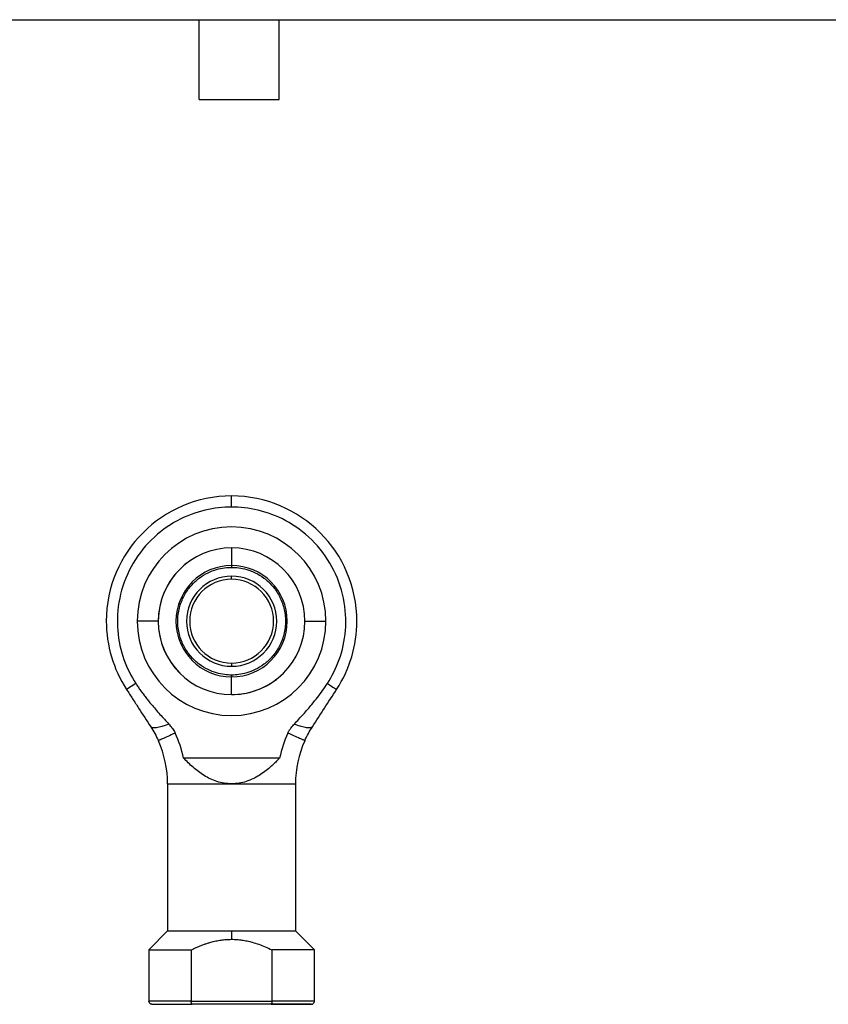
# Model space of a CAD drawing. Header units: millimetres. Extents: x 6 to 273, y 6 to 210.
# Tile 3 of 4: x 119 to 196, y 116 to 210. Entities that reach past the tile are written whole.
import ezdxf

# ---------------------------------------------------------------- set-up
doc = ezdxf.new("R2010")
doc.units = ezdxf.units.MM
doc.layers.add('TEXT', color=140, linetype='Continuous', lineweight=25)

msp = doc.modelspace()

# ---------------------------------------------------------------- linework, layer by layer
for p, q in [((138.977, 159.154), (138.977, 157.467)), ((138.977, 156.157), (138.977, 156.457)), ((131.972, 152.154), (129.972, 152.154)), ((145.972, 152.154), (147.972, 152.154)), ((138.977, 148.157), (138.977, 147.857)), ((138.977, 145.157), (138.977, 146.848)), ((129.831, 146.219), (128.949, 145.647)), ((143.559, 139.104), (134.385, 139.104)), ((132.872, 136.642), (138.972, 136.642)), ((132.872, 136.642), (132.872, 122.604)), ((138.972, 136.642), (145.072, 136.642)), ((145.072, 136.642), (145.072, 122.604)), ((132.871, 122.604), (131.072, 120.805)), ((132.871, 122.604), (138.972, 122.604)), ((138.972, 122.604), (138.972, 121.805)), ((138.972, 122.604), (145.073, 122.604)), ((146.872, 120.805), (145.073, 122.604)), ((131.072, 120.805), (131.072, 115.904)), ((131.072, 120.805), (135.125, 120.805)), ((135.125, 120.805), (135.125, 115.904)), ((142.819, 120.805), (142.819, 115.904)), ((146.872, 120.805), (142.819, 120.805)), ((146.872, 115.904), (146.872, 120.805)), ((135.125, 115.904), (131.072, 115.904)), ((135.125, 115.904), (142.819, 115.904)), ((142.74, 115.604), (135.204, 115.604)), ((142.753, 115.609), (143.039, 115.609)), ((146.872, 115.904), (142.819, 115.904))]:
    msp.add_line(p, q)
at = {"flags": 128}
for points in [[(132.98, 142.346), (132.638, 142.215), (132.328, 142.11), (132.052, 142.034), (131.813, 141.987), (131.613, 141.968), (131.453, 141.979), (131.335, 142.019), (131.259, 142.087)], [(146.684, 142.087), (146.609, 142.019), (146.491, 141.979), (146.331, 141.968), (146.131, 141.987), (145.891, 142.034), (145.616, 142.11), (145.306, 142.215), (144.964, 142.346)]]:
    msp.add_lwpolyline(points, dxfattribs=at)
for centre, radius, start, end in [((138.972, 152.154), 11.95, 90, 180), ((138.972, 152.154), 11.95, 0, 90), ((138.972, 152.154), 9, 0, 180), ((138.972, 152.154), 9, 90, 270), ((138.972, 152.154), 9, 270, 90), ((138.972, 152.154), 7, 0, 180), ((138.977, 152.157), 7, 127.6542, 180), ((138.977, 152.157), 5.309, 90, 270), ((138.977, 152.157), 5.309, 270, 90), ((138.977, 152.157), 4.3, 90, 270), ((138.977, 152.157), 4, 90, 180), ((138.977, 152.157), 4.3, 270, 90), ((138.977, 152.157), 4, 0, 90), ((138.972, 152.154), 11.95, 180, 212.99117), ((138.972, 152.154), 9, 180, 0), ((138.972, 152.154), 7, 180, 0), ((138.977, 152.157), 7, 180, 270), ((138.977, 152.157), 4, 180, 270), ((138.977, 152.157), 4, 270, 0), ((138.972, 152.154), 11.95, 327.00883, 0), ((138.977, 152.157), 7, 270, 307.559), ((122.872, 136.642), 10, 0, 24.29861), ((155.072, 136.642), 10, 155.70139, 180)]:
    msp.add_arc(centre, radius, start, end)
for points, knots in [([(138.972, 163.052), (138.972, 163.387), (138.972, 163.656), (138.972, 164.014), (138.972, 164.104), (138.972, 164.104)], [0, 0, 0, 0, 0.5, 0.5, 1, 1, 1, 1]), ([(138.972, 163.052), (138.174, 163.052), (137.322, 162.964), (135.568, 162.546), (134.667, 162.215), (132.92, 161.272), (132.075, 160.659), (130.569, 159.175), (129.91, 158.304), (128.879, 156.405), (128.508, 155.378), (128.083, 153.307), (128.029, 152.264), (128.189, 150.285), (128.402, 149.349), (129.006, 147.651), (129.396, 146.889), (129.831, 146.219)], [0, 0, 0, 0, 0.125, 0.125, 0.25, 0.25, 0.375, 0.375, 0.5, 0.5, 0.625, 0.625, 0.75, 0.75, 0.875, 0.875, 1, 1, 1, 1]), ([(148.113, 146.219), (148.548, 146.889), (148.938, 147.651), (149.542, 149.349), (149.755, 150.285), (149.915, 152.264), (149.861, 153.307), (149.436, 155.378), (149.065, 156.405), (148.034, 158.304), (147.374, 159.175), (145.868, 160.659), (145.023, 161.272), (143.276, 162.215), (142.375, 162.546), (140.622, 162.964), (139.77, 163.052), (138.972, 163.052)], [0, 0, 0, 0, 0.125, 0.125, 0.25, 0.25, 0.375, 0.375, 0.5, 0.5, 0.625, 0.625, 0.75, 0.75, 0.875, 0.875, 1, 1, 1, 1]), ([(138.977, 147.017), (138.548, 147.017), (138.064, 147.069), (137.274, 147.299), (137.001, 147.402), (136.447, 147.672), (136.167, 147.839), (135.618, 148.251), (135.351, 148.494), (134.857, 149.06), (134.631, 149.383), (134.251, 150.094), (134.098, 150.483), (133.891, 151.301), (133.836, 151.729), (133.836, 152.586), (133.891, 153.014), (134.098, 153.831), (134.251, 154.22), (134.631, 154.932), (134.857, 155.254), (135.351, 155.82), (135.618, 156.064), (136.167, 156.475), (136.447, 156.643), (137.001, 156.913), (137.274, 157.015), (138.064, 157.245), (138.548, 157.297), (138.977, 157.297)], [0, 0, 0, 0, 0.125, 0.125, 0.1875, 0.1875, 0.25, 0.25, 0.3125, 0.3125, 0.375, 0.375, 0.4375, 0.4375, 0.5, 0.5, 0.5625, 0.5625, 0.625, 0.625, 0.6875, 0.6875, 0.75, 0.75, 0.8125, 0.8125, 0.875, 0.875, 1, 1, 1, 1]), ([(138.977, 157.467), (138.977, 157.45), (138.977, 157.424), (138.977, 157.364), (138.977, 157.33), (138.977, 157.297)], [0, 0, 0, 0, 0.5, 0.5, 1, 1, 1, 1]), ([(138.977, 157.297), (139.405, 157.297), (139.89, 157.245), (140.679, 157.015), (140.952, 156.913), (141.506, 156.643), (141.787, 156.475), (142.335, 156.064), (142.602, 155.82), (143.096, 155.254), (143.322, 154.932), (143.702, 154.22), (143.855, 153.831), (144.063, 153.014), (144.117, 152.586), (144.117, 151.729), (144.063, 151.301), (143.855, 150.483), (143.702, 150.094), (143.322, 149.383), (143.096, 149.06), (142.602, 148.494), (142.335, 148.251), (141.787, 147.839), (141.506, 147.672), (140.952, 147.402), (140.679, 147.299), (139.89, 147.069), (139.405, 147.017), (138.977, 147.017)], [0, 0, 0, 0, 0.125, 0.125, 0.1875, 0.1875, 0.25, 0.25, 0.3125, 0.3125, 0.375, 0.375, 0.4375, 0.4375, 0.5, 0.5, 0.5625, 0.5625, 0.625, 0.625, 0.6875, 0.6875, 0.75, 0.75, 0.8125, 0.8125, 0.875, 0.875, 1, 1, 1, 1]), ([(138.977, 147.017), (138.977, 146.985), (138.977, 146.95), (138.977, 146.89), (138.977, 146.865), (138.977, 146.848)], [0, 0, 0, 0, 0.5, 0.5, 1, 1, 1, 1]), ([(128.949, 145.647), (129.141, 145.351), (129.333, 145.055), (129.717, 144.462), (129.91, 144.166), (130.488, 143.275), (130.874, 142.681), (131.259, 142.087)], [0, 0, 0, 0, 0.25, 0.25, 0.5, 0.5, 1, 1, 1, 1]), ([(129.831, 146.219), (129.904, 146.107), (130.053, 145.882), (130.286, 145.547), (130.529, 145.213), (130.782, 144.879), (131.045, 144.545), (131.35, 144.172), (131.715, 143.746), (132.13, 143.278), (132.559, 142.808), (132.84, 142.5), (132.98, 142.346)], [0, 0, 0, 0, 0.080461, 0.16201, 0.244683, 0.328512, 0.413532, 0.499771, 0.617808, 0.749874, 0.874937, 1, 1, 1, 1]), ([(144.964, 142.346), (145.104, 142.5), (145.384, 142.808), (145.814, 143.278), (146.229, 143.745), (146.685, 144.279), (147.161, 144.871), (147.659, 145.539), (147.963, 145.994), (148.113, 146.219)], [0, 0, 0, 0, 0.125034, 0.250068, 0.381973, 0.500067, 0.67134, 0.837896, 1, 1, 1, 1]), ([(146.684, 142.087), (147.068, 142.678), (147.449, 143.265), (148.215, 144.446), (148.602, 145.041), (148.995, 145.647)], [0, 0, 0, 0, 0.5, 0.5, 1, 1, 1, 1]), ([(148.113, 146.219), (148.394, 146.037), (148.619, 145.891), (148.92, 145.695), (148.995, 145.647), (148.995, 145.647)], [0, 0, 0, 0, 0.5, 0.5, 1, 1, 1, 1]), ([(131.259, 142.087), (131.396, 141.878), (131.524, 141.662), (131.768, 141.217), (131.882, 140.988), (131.986, 140.757)], [0, 0, 0, 0, 0.5, 0.5, 1, 1, 1, 1]), ([(132.98, 142.346), (133.03, 142.29), (133.124, 142.184), (133.266, 142.012), (133.398, 141.837), (133.516, 141.659), (133.575, 141.541), (133.602, 141.487)], [0, 0, 0, 0, 0.21132, 0.400165, 0.62861, 0.828128, 1, 1, 1, 1]), ([(144.341, 141.487), (144.356, 141.517), (144.387, 141.581), (144.443, 141.678), (144.508, 141.78), (144.584, 141.888), (144.682, 142.017), (144.809, 142.171), (144.91, 142.285), (144.964, 142.346)], [0, 0, 0, 0, 0.095309, 0.199815, 0.313836, 0.437617, 0.571349, 0.771297, 1, 1, 1, 1]), ([(145.958, 140.757), (146.062, 140.988), (146.176, 141.217), (146.419, 141.662), (146.548, 141.878), (146.684, 142.087)], [0, 0, 0, 0, 0.5, 0.5, 1, 1, 1, 1]), ([(133.602, 141.487), (133.332, 141.365), (133.091, 141.256), (132.679, 141.07), (132.507, 140.993), (132.239, 140.871), (132.141, 140.827), (132.015, 140.77), (131.986, 140.757), (131.986, 140.757)], [0, 0, 0, 0, 0.25, 0.25, 0.5, 0.5, 0.75, 0.75, 1, 1, 1, 1]), ([(145.958, 140.757), (145.958, 140.757), (145.929, 140.77), (145.803, 140.827), (145.705, 140.871), (145.436, 140.993), (145.265, 141.07), (144.853, 141.256), (144.611, 141.365), (144.341, 141.487)], [0, 0, 0, 0, 0.25, 0.25, 0.5, 0.5, 0.75, 0.75, 1, 1, 1, 1]), ([(138.972, 136.642), (138.912, 136.643), (138.792, 136.644), (138.554, 136.659), (138.142, 136.709), (137.341, 136.903), (136.521, 137.305), (135.8, 137.804), (135.304, 138.21), (134.83, 138.647), (134.536, 138.949), (134.385, 139.104)], [0, 0, 0, 0, 0.031555, 0.062912, 0.125331, 0.250776, 0.500143, 0.621689, 0.750195, 0.871711, 1, 1, 1, 1]), ([(143.559, 139.104), (143.458, 138.999), (143.259, 138.795), (142.955, 138.501), (142.587, 138.167), (142.147, 137.807), (141.427, 137.307), (140.607, 136.904), (139.804, 136.709), (139.39, 136.659), (139.152, 136.644), (139.032, 136.643), (138.972, 136.642)], [0, 0, 0, 0, 0.086109, 0.16926, 0.249381, 0.377382, 0.49849, 0.748685, 0.874433, 0.93701, 0.968416, 1, 1, 1, 1]), ([(135.125, 120.805), (135.23, 120.855), (135.439, 120.955), (135.754, 121.093), (136.065, 121.219), (136.373, 121.333), (136.68, 121.436), (137.046, 121.544), (137.473, 121.649), (137.967, 121.737), (138.466, 121.794), (138.804, 121.801), (138.972, 121.805)], [0, 0, 0, 0, 0.087647, 0.173194, 0.256843, 0.338817, 0.41936, 0.498742, 0.6244, 0.747694, 0.874289, 1, 1, 1, 1]), ([(138.972, 121.805), (139.055, 121.804), (139.22, 121.802), (139.468, 121.788), (139.717, 121.766), (140.046, 121.725), (140.457, 121.652), (140.991, 121.522), (141.569, 121.339), (142.195, 121.098), (142.608, 120.904), (142.819, 120.805)], [0, 0, 0, 0, 0.061874, 0.123778, 0.185952, 0.248627, 0.372228, 0.498016, 0.658939, 0.825628, 1, 1, 1, 1]), ([(131.372, 115.604), (131.301, 115.604), (131.218, 115.633), (131.101, 115.75), (131.072, 115.833), (131.072, 115.904)], [0, 0, 0, 0, 0.5, 0.5, 1, 1, 1, 1]), ([(131.372, 115.604), (131.372, 115.604), (131.453, 115.604), (131.794, 115.604), (132.055, 115.604), (132.739, 115.604), (133.162, 115.604), (134.118, 115.604), (134.65, 115.604), (135.204, 115.604)], [0, 0, 0, 0, 0.25, 0.25, 0.5, 0.5, 0.75, 0.75, 1, 1, 1, 1]), ([(135.204, 115.604), (135.199, 115.605), (135.188, 115.607), (135.174, 115.624), (135.16, 115.651), (135.144, 115.701), (135.128, 115.786), (135.126, 115.865), (135.125, 115.904)], [0, 0, 0, 0, 0.1219707, 0.2512202, 0.3750578, 0.5015814, 0.7609081, 1, 1, 1, 1]), ([(142.819, 115.904), (142.819, 115.889), (142.818, 115.858), (142.816, 115.813), (142.811, 115.769), (142.804, 115.726), (142.796, 115.688), (142.784, 115.652), (142.771, 115.624), (142.755, 115.607), (142.745, 115.605), (142.74, 115.604)], [0, 0, 0, 0, 0.092463, 0.189563, 0.290538, 0.394372, 0.499865, 0.614626, 0.749494, 0.878214, 1, 1, 1, 1]), ([(146.572, 115.604), (146.572, 115.604), (146.565, 115.604), (146.539, 115.604), (146.518, 115.604), (146.466, 115.604), (146.417, 115.604), (146.354, 115.604), (146.308, 115.604), (146.284, 115.604), (146.208, 115.604), (146.123, 115.604), (146.009, 115.604), (145.956, 115.604), (145.921, 115.604), (145.902, 115.604), (145.812, 115.604), (145.697, 115.604), (145.548, 115.604), (145.482, 115.604), (145.437, 115.604), (145.413, 115.604), (145.302, 115.604), (145.162, 115.604), (144.986, 115.604), (144.909, 115.604), (144.857, 115.604), (144.829, 115.604), (144.702, 115.604), (144.544, 115.604), (144.35, 115.604), (144.25, 115.604), (144.207, 115.604), (144.178, 115.604), (144.163, 115.604), (143.72, 115.604), (143.25, 115.604), (142.74, 115.604)], [0, 0, 0, 0, 0.0625, 0.0625, 0.125, 0.125, 0.1875, 0.21875, 0.21875, 0.25, 0.25, 0.3125, 0.34375, 0.359375, 0.359375, 0.375, 0.375, 0.4375, 0.46875, 0.484375, 0.484375, 0.5, 0.5, 0.5625, 0.59375, 0.609375, 0.609375, 0.625, 0.625, 0.6875, 0.71875, 0.734375, 0.742187, 0.742187, 0.75, 0.75, 1, 1, 1, 1]), ([(143.039, 115.609), (143.15, 115.609), (143.527, 115.61), (144.121, 115.611), (144.812, 115.613), (145.433, 115.615), (145.961, 115.617), (146.36, 115.619), (146.625, 115.621), (146.662, 115.623), (146.68, 115.624)], [0, 0, 0, 0, 0.050009, 0.169023, 0.294888, 0.427102, 0.564891, 0.707202, 0.852736, 1, 1, 1, 1]), ([(146.68, 115.624), (146.708, 115.637), (146.764, 115.665), (146.825, 115.735), (146.865, 115.817), (146.87, 115.875), (146.872, 115.904)], [0, 0, 0, 0, 0.255204, 0.514687, 0.766322, 1, 1, 1, 1])]:
    msp.add_open_spline(points, degree=3, knots=knots)
for points in [[(134.385, 139.104), (134.209, 139.926), (133.944, 140.729), (133.602, 141.487)], [(144.341, 141.487), (143.999, 140.729), (143.734, 139.926), (143.559, 139.104)]]:
    msp.add_open_spline(points, degree=3)
at = {"layer": 'TEXT'}
for p, q in [((6.35, 209.55), (273.05, 209.55)), ((135.89, 201.93), (135.89, 209.55)), ((143.51, 201.93), (143.51, 209.55)), ((135.89, 201.93), (143.51, 201.93))]:
    msp.add_line(p, q, dxfattribs=at)

doc.saveas('drawing.dxf')
